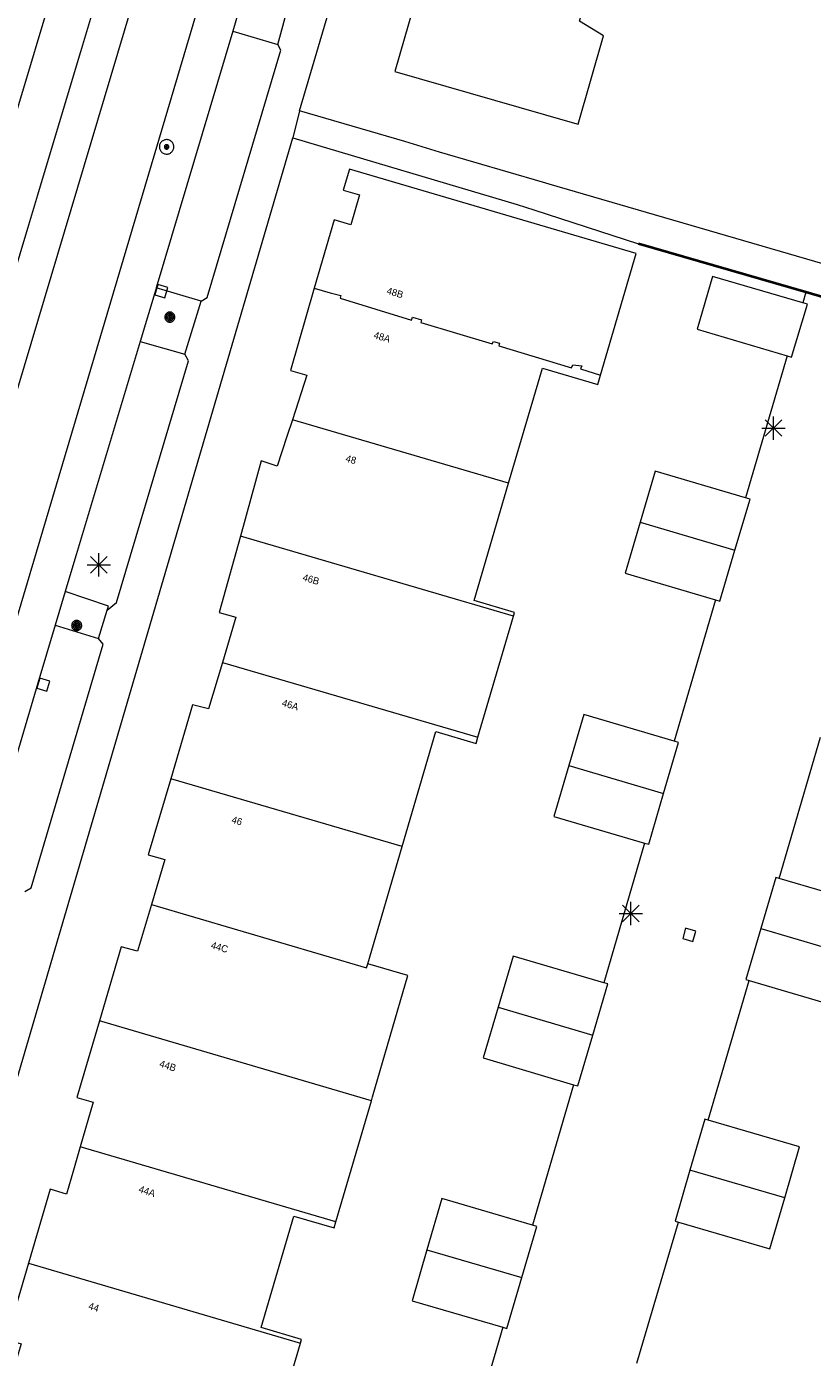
# Model space of a CAD drawing. Header units: metres. Extents: x 135779 to 137489, y 452643 to 455118.
# Tile 51 of 256: x 136595 to 136628, y 452871 to 452928. Entities that reach past the tile are written whole.
import ezdxf
from ezdxf.enums import TextEntityAlignment as Align

# ---------------------------------------------------------------- set-up
doc = ezdxf.new("R2010")
doc.units = ezdxf.units.M
doc.linetypes.add('DGN_Style_4', pattern=[89.853097, 44.898487, -22.449243, 0.056123, -22.449243])
for name, color, linetype, lineweight in [('KTop_NAR_Huisnummer tijdelijk (t)', 7, 'Continuous', 13), ('KTop_PAL_Lichtmast', 40, 'Continuous', 13), ('KTop_PND_Grondvlaksituatie van BAG-pand [tachy]', 1, 'Continuous', 13), ('KTop_PND_Pandscheiding', 40, 'Continuous', 13), ('KTop_PUT_Inspectie- of rioolput', 15, 'Continuous', 13), ('KTop_PUT_Kolk', 15, 'Continuous', 13), ('KTop_SHD_Hek (l)', 15, 'DGN_Style_4', 40), ('KTop_VGO_Boom', 92, 'Continuous', 13), ('KTop_WGD_Parkeervlak', 251, 'Continuous', 13), ('KTop_WGD_Rijbaan_Lokale weg', 251, 'Continuous', 13), ('KTop_WGD_Rijbaan_Lokale weg_fietsstrook', 40, 'Continuous', 13), ('KTop_WGD_Voetpad', 251, 'Continuous', 13), ('KTop_WGD_Voetpad_achterpad', 251, 'Continuous', 13)]:
    doc.layers.add(name, color=color, linetype=linetype, lineweight=lineweight)
doc.styles.add('Style-ROVUCURSIEF', font='ROVUCURSIEF.shx')

# ---------------------------------------------------------------- blocks, each defined once
blk = doc.blocks.new('PAL_Lichtmast')
at = {"layer": 'KTop_PAL_Lichtmast'}
for p, q in [((-0.354, -0.354), (0.354, 0.354)), ((0.354, -0.354), (-0.354, 0.354)), ((0, -0.5), (0, 0.5)), ((-0.5, 0), (0.5, 0))]:
    blk.add_line(p, q, dxfattribs=at)
blk = doc.blocks.new('PUT_Inspectie-_of_rioolput')
at = {"layer": 'KTop_PUT_Inspectie- of rioolput', "flags": 128}
for points in [[(0.31, 0), (0.308, 0.032), (0.303, 0.064), (0.294, 0.095), (0.283, 0.126), (0.268, 0.155), (0.25, 0.182), (0.23, 0.207), (0.207, 0.23), (0.182, 0.25), (0.154, 0.268), (0.126, 0.283), (0.095, 0.294), (0.064, 0.303), (0.032, 0.308), (0, 0.309), (-0.032, 0.308), (-0.064, 0.303), (-0.096, 0.294), (-0.126, 0.283), (-0.155, 0.268), (-0.182, 0.25), (-0.207, 0.23), (-0.23, 0.207), (-0.25, 0.182), (-0.268, 0.154), (-0.283, 0.126), (-0.294, 0.095), (-0.303, 0.064), (-0.308, 0.032), (-0.309, 0), (-0.308, -0.032), (-0.303, -0.064), (-0.294, -0.096), (-0.283, -0.126), (-0.268, -0.155), (-0.25, -0.182), (-0.23, -0.207), (-0.207, -0.23), (-0.182, -0.25), (-0.155, -0.268), (-0.126, -0.283), (-0.096, -0.294), (-0.064, -0.303), (-0.032, -0.308), (0, -0.309), (0.032, -0.308), (0.064, -0.303), (0.095, -0.294), (0.126, -0.283), (0.155, -0.268), (0.182, -0.25), (0.207, -0.23), (0.23, -0.207), (0.25, -0.182), (0.268, -0.155), (0.283, -0.126), (0.294, -0.096), (0.303, -0.064), (0.308, -0.032), (0.31, 0)], [(0.095, 0), (0.094, 0.009), (0.092, 0.019), (0.09, 0.029), (0.086, 0.038), (0.082, 0.047), (0.076, 0.055), (0.07, 0.063), (0.063, 0.07), (0.055, 0.076), (0.047, 0.082), (0.038, 0.086), (0.029, 0.09), (0.019, 0.092), (0.009, 0.094), (0, 0.094), (-0.01, 0.094), (-0.02, 0.092), (-0.029, 0.09), (-0.039, 0.086), (-0.048, 0.082), (-0.056, 0.076), (-0.064, 0.07), (-0.071, 0.063), (-0.077, 0.055), (-0.082, 0.047), (-0.087, 0.038), (-0.09, 0.029), (-0.093, 0.019), (-0.094, 0.009), (-0.095, 0), (-0.094, -0.01), (-0.093, -0.02), (-0.09, -0.029), (-0.087, -0.039), (-0.082, -0.048), (-0.077, -0.056), (-0.071, -0.064), (-0.064, -0.071), (-0.056, -0.077), (-0.047, -0.082), (-0.039, -0.087), (-0.029, -0.09), (-0.02, -0.093), (-0.01, -0.094), (0, -0.095), (0.009, -0.094), (0.019, -0.093), (0.029, -0.09), (0.038, -0.087), (0.047, -0.082), (0.055, -0.077), (0.063, -0.071), (0.07, -0.064), (0.076, -0.056), (0.082, -0.047), (0.086, -0.039), (0.09, -0.029), (0.092, -0.02), (0.094, -0.01), (0.095, 0)], [(0.035, 0), (0.034, 0.003), (0.034, 0.007), (0.033, 0.01), (0.031, 0.014), (0.03, 0.017), (0.028, 0.02), (0.026, 0.023), (0.023, 0.026), (0.02, 0.028), (0.017, 0.03), (0.014, 0.031), (0.01, 0.033), (0.007, 0.034), (0.003, 0.034), (0, 0.034), (-0.004, 0.034), (-0.007, 0.034), (-0.011, 0.033), (-0.014, 0.031), (-0.018, 0.03), (-0.021, 0.028), (-0.023, 0.026), (-0.026, 0.023), (-0.028, 0.02), (-0.03, 0.017), (-0.032, 0.014), (-0.033, 0.01), (-0.034, 0.007), (-0.035, 0.003), (-0.035, 0), (-0.035, -0.004), (-0.034, -0.007), (-0.033, -0.011), (-0.032, -0.014), (-0.03, -0.018), (-0.028, -0.021), (-0.026, -0.023), (-0.023, -0.026), (-0.021, -0.028), (-0.017, -0.03), (-0.014, -0.032), (-0.011, -0.033), (-0.007, -0.034), (-0.004, -0.035), (0, -0.035), (0.003, -0.035), (0.007, -0.034), (0.01, -0.033), (0.014, -0.032), (0.017, -0.03), (0.02, -0.028), (0.023, -0.026), (0.026, -0.023), (0.028, -0.021), (0.03, -0.017), (0.031, -0.014), (0.033, -0.011), (0.034, -0.007), (0.034, -0.004), (0.035, 0)], [(0.01, 0.02), (0.007, 0.02), (0.005, 0.021), (0.003, 0.022), (0.001, 0.022), (-0.001, 0.022), (-0.004, 0.022), (-0.006, 0.021), (-0.008, 0.02), (-0.01, 0.019), (-0.012, 0.018), (-0.014, 0.017), (-0.016, 0.015), (-0.017, 0.013), (-0.019, 0.012), (-0.02, 0.009), (-0.021, 0.007), (-0.022, 0.005), (-0.022, 0.003), (-0.022, 0.001), (-0.022, -0.001), (-0.022, -0.004), (-0.022, -0.006), (-0.021, -0.008), (-0.02, -0.01), (-0.019, -0.012), (-0.017, -0.014), (-0.016, -0.016), (-0.014, -0.017), (-0.012, -0.019), (-0.01, -0.02), (-0.008, -0.021), (-0.006, -0.022), (-0.003, -0.022), (-0.001, -0.022), (0.001, -0.022), (0.003, -0.022), (0.005, -0.022), (0.008, -0.021), (0.01, -0.02), (0.012, -0.019), (0.014, -0.017), (0.015, -0.016), (0.017, -0.014), (0.018, -0.012), (0.02, -0.01), (0.02, -0.008), (0.021, -0.006), (0.022, -0.003), (0.022, -0.001), (0.022, 0.001), (0.022, 0.003), (0.021, 0.005), (0.02, 0.008), (0.019, 0.01), (0.018, 0.012), (0.017, 0.014), (0.015, 0.015), (0.013, 0.017), (0.012, 0.018), (0.01, 0.02)]]:
    blk.add_lwpolyline(points, dxfattribs=at)
blk = doc.blocks.new('PUT_Kolk')
at = {"layer": 'KTop_PUT_Kolk', "flags": 128}
blk.add_lwpolyline([(0.225, -0.225), (0.225, 0.225), (-0.225, 0.225), (-0.225, -0.225), (0.225, -0.225)], dxfattribs=at)
blk = doc.blocks.new('VGO_Boom')
at = {"layer": 'KTop_VGO_Boom', "flags": 128}
for points in [[(0.215, 0), (0.214, 0.022), (0.21, 0.045), (0.204, 0.066), (0.196, 0.087), (0.186, 0.108), (0.174, 0.126), (0.16, 0.144), (0.144, 0.16), (0.126, 0.174), (0.107, 0.186), (0.087, 0.196), (0.066, 0.204), (0.045, 0.21), (0.022, 0.214), (-0.001, 0.215), (-0.023, 0.214), (-0.045, 0.21), (-0.067, 0.204), (-0.088, 0.196), (-0.108, 0.186), (-0.127, 0.174), (-0.144, 0.16), (-0.16, 0.144), (-0.174, 0.126), (-0.187, 0.107), (-0.197, 0.087), (-0.205, 0.066), (-0.211, 0.045), (-0.214, 0.022), (-0.215, -0.001), (-0.214, -0.023), (-0.211, -0.045), (-0.205, -0.067), (-0.197, -0.088), (-0.187, -0.108), (-0.174, -0.127), (-0.16, -0.144), (-0.144, -0.16), (-0.127, -0.174), (-0.108, -0.187), (-0.088, -0.197), (-0.067, -0.205), (-0.045, -0.211), (-0.023, -0.214), (0, -0.215), (0.022, -0.214), (0.045, -0.211), (0.066, -0.205), (0.087, -0.197), (0.108, -0.187), (0.126, -0.174), (0.144, -0.16), (0.16, -0.144), (0.174, -0.127), (0.186, -0.108), (0.196, -0.088), (0.204, -0.067), (0.21, -0.045), (0.214, -0.023), (0.215, -0.001)], [(0.155, 0), (0.154, 0.016), (0.152, 0.032), (0.147, 0.048), (0.142, 0.063), (0.134, 0.078), (0.125, 0.091), (0.115, 0.104), (0.104, 0.115), (0.091, 0.125), (0.077, 0.134), (0.063, 0.142), (0.048, 0.147), (0.032, 0.152), (0.016, 0.154), (-0.001, 0.155), (-0.017, 0.154), (-0.033, 0.152), (-0.048, 0.147), (-0.064, 0.142), (-0.078, 0.134), (-0.092, 0.125), (-0.104, 0.115), (-0.116, 0.104), (-0.126, 0.091), (-0.135, 0.077), (-0.142, 0.063), (-0.148, 0.048), (-0.152, 0.032), (-0.155, 0.016), (-0.155, -0.001), (-0.155, -0.017), (-0.152, -0.033), (-0.148, -0.048), (-0.142, -0.064), (-0.135, -0.078), (-0.126, -0.092), (-0.116, -0.104), (-0.104, -0.116), (-0.092, -0.126), (-0.078, -0.135), (-0.064, -0.142), (-0.048, -0.148), (-0.033, -0.152), (-0.017, -0.155), (0, -0.155), (0.016, -0.155), (0.032, -0.152), (0.048, -0.148), (0.063, -0.142), (0.078, -0.135), (0.091, -0.126), (0.104, -0.116), (0.115, -0.104), (0.125, -0.092), (0.134, -0.078), (0.142, -0.064), (0.147, -0.048), (0.152, -0.033), (0.154, -0.017), (0.155, -0.001)], [(0.095, 0), (0.094, 0.01), (0.093, 0.02), (0.09, 0.029), (0.087, 0.039), (0.082, 0.048), (0.077, 0.056), (0.071, 0.064), (0.064, 0.071), (0.056, 0.077), (0.047, 0.082), (0.039, 0.087), (0.029, 0.09), (0.02, 0.093), (0.01, 0.094), (-0.001, 0.095), (-0.01, 0.094), (-0.02, 0.093), (-0.03, 0.09), (-0.039, 0.087), (-0.048, 0.082), (-0.056, 0.077), (-0.064, 0.071), (-0.071, 0.064), (-0.077, 0.056), (-0.083, 0.047), (-0.087, 0.039), (-0.091, 0.029), (-0.093, 0.02), (-0.095, 0.01), (-0.095, -0.001), (-0.095, -0.01), (-0.093, -0.02), (-0.091, -0.03), (-0.087, -0.039), (-0.083, -0.048), (-0.077, -0.056), (-0.071, -0.064), (-0.064, -0.071), (-0.056, -0.077), (-0.048, -0.083), (-0.039, -0.087), (-0.03, -0.091), (-0.02, -0.093), (-0.01, -0.095), (0, -0.095), (0.01, -0.095), (0.02, -0.093), (0.029, -0.091), (0.039, -0.087), (0.048, -0.083), (0.056, -0.077), (0.064, -0.071), (0.071, -0.064), (0.077, -0.056), (0.082, -0.048), (0.087, -0.039), (0.09, -0.03), (0.093, -0.02), (0.094, -0.01), (0.095, -0.001)], [(0.035, 0), (0.035, 0.004), (0.034, 0.007), (0.033, 0.011), (0.032, 0.014), (0.03, 0.018), (0.028, 0.021), (0.026, 0.023), (0.023, 0.026), (0.021, 0.028), (0.017, 0.03), (0.014, 0.032), (0.011, 0.033), (0.007, 0.034), (0.004, 0.035), (-0.001, 0.035), (-0.004, 0.035), (-0.008, 0.034), (-0.011, 0.033), (-0.015, 0.032), (-0.018, 0.03), (-0.021, 0.028), (-0.024, 0.026), (-0.027, 0.023), (-0.029, 0.021), (-0.031, 0.017), (-0.032, 0.014), (-0.034, 0.011), (-0.035, 0.007), (-0.035, 0.004), (-0.035, -0.001), (-0.035, -0.004), (-0.035, -0.008), (-0.034, -0.011), (-0.032, -0.015), (-0.031, -0.018), (-0.029, -0.021), (-0.027, -0.024), (-0.024, -0.027), (-0.021, -0.029), (-0.018, -0.031), (-0.015, -0.032), (-0.011, -0.034), (-0.008, -0.035), (-0.004, -0.035), (0, -0.035), (0.004, -0.035), (0.007, -0.035), (0.011, -0.034), (0.014, -0.032), (0.018, -0.031), (0.021, -0.029), (0.023, -0.027), (0.026, -0.024), (0.028, -0.021), (0.03, -0.018), (0.032, -0.015), (0.033, -0.011), (0.034, -0.008), (0.035, -0.004), (0.035, 0)]]:
    blk.add_lwpolyline(points, dxfattribs=at)

msp = doc.modelspace()

# ---------------------------------------------------------------- linework, layer by layer
at = {"layer": 'KTop_PND_Grondvlaksituatie van BAG-pand [tachy]', "flags": 128}
for points in [[(136612.16, 452931.436), (136610.564, 452925.889), (136618.049, 452923.736), (136618.408, 452923.633), (136619.495, 452927.415), (136618.473, 452928.042), (136618.875, 452929.439)], [(136619.368, 452912.907), (136620.896, 452918.111), (136608.624, 452921.715), (136608.359, 452920.816), (136609.059, 452920.609), (136608.684, 452919.333), (136607.978, 452919.541), (136607.123, 452916.616)], [(136628.017, 452915.994), (136624.162, 452917.124), (136623.499, 452914.862), (136627.355, 452913.731)], [(136607.123, 452916.616), (136606.098, 452913.106), (136606.799, 452912.901), (136606.184, 452910.996)], [(136627.355, 452913.731), (136627.545, 452913.675), (136628.227, 452915.932), (136628.017, 452915.994)], [(136615.437, 452908.283), (136616.881, 452913.203), (136619.251, 452912.508), (136619.368, 452912.907)], [(136606.184, 452910.996), (136605.951, 452910.274), (136605.541, 452909.008), (136604.847, 452909.232), (136603.962, 452906.02)], [(136625.576, 452907.649), (136621.707, 452908.792), (136621.063, 452906.609)], [(136615.644, 452902.594), (136615.691, 452902.756), (136613.964, 452903.263), (136615.437, 452908.283)], [(136625.119, 452905.41), (136625.764, 452907.593), (136625.576, 452907.649)], [(136621.063, 452906.609), (136620.419, 452904.432), (136624.289, 452903.288)], [(136603.962, 452906.02), (136603.06, 452902.745), (136603.764, 452902.552), (136603.193, 452900.618)], [(136624.289, 452903.288), (136624.476, 452903.233), (136625.119, 452905.41)], [(136614.124, 452897.413), (136615.644, 452902.594)], [(136603.193, 452900.618), (136602.603, 452898.623), (136601.912, 452898.805), (136600.98, 452895.64)], [(136622.523, 452897.251), (136618.65, 452898.386), (136618.01, 452896.204)], [(136610.878, 452892.737), (136612.321, 452897.659), (136614.048, 452897.153), (136614.124, 452897.413)], [(136622.069, 452895.014), (136622.709, 452897.196), (136622.523, 452897.251)], [(136618.01, 452896.204), (136617.372, 452894.026), (136621.246, 452892.89)], [(136600.98, 452895.64), (136600.022, 452892.384), (136600.723, 452892.178), (136600.155, 452890.254)], [(136621.246, 452892.89), (136621.431, 452892.836), (136622.069, 452895.014)], [(136609.407, 452887.722), (136610.878, 452892.737)], [(136627.005, 452891.371), (136626.864, 452891.412), (136626.226, 452889.227)], [(136630.285, 452888.04), (136630.924, 452890.225), (136627.005, 452891.371)], [(136600.155, 452890.254), (136599.566, 452888.258), (136598.866, 452888.451), (136597.931, 452885.279)], [(136626.226, 452889.227), (136625.588, 452887.048), (136625.73, 452887.006)], [(136609.565, 452881.867), (136609.613, 452882.03), (136611.126, 452887.218), (136609.407, 452887.722)], [(136619.504, 452886.914), (136615.631, 452888.057), (136614.986, 452885.873)], [(136625.73, 452887.006), (136629.648, 452885.861), (136630.285, 452888.04)], [(136619.043, 452884.676), (136619.687, 452886.86), (136619.504, 452886.914)], [(136614.986, 452885.873), (136614.344, 452883.696), (136618.218, 452882.553)], [(136597.931, 452885.279), (136596.967, 452882.007), (136597.665, 452881.803), (136597.108, 452879.893)], [(136618.218, 452882.553), (136618.4, 452882.499), (136619.043, 452884.676)], [(136608.046, 452876.686), (136609.565, 452881.867)], [(136623.971, 452881.031), (136623.827, 452881.073), (136623.191, 452878.893)], [(136627.252, 452877.709), (136627.888, 452879.889), (136623.971, 452881.031)], [(136597.108, 452879.893), (136596.815, 452878.891), (136596.518, 452877.873), (136595.827, 452878.086), (136594.898, 452874.914)], [(136623.191, 452878.893), (136622.556, 452876.714), (136622.7, 452876.672)], [(136616.46, 452876.547), (136612.58, 452877.679), (136611.942, 452875.493)], [(136622.7, 452876.672), (136626.617, 452875.53), (136627.252, 452877.709)], [(136606.527, 452871.504), (136606.572, 452871.657), (136604.845, 452872.164), (136606.243, 452876.933), (136607.97, 452876.426), (136608.046, 452876.686)], [(136616.002, 452874.308), (136616.641, 452876.494), (136616.46, 452876.547)], [(136611.942, 452875.493), (136611.306, 452873.314), (136615.186, 452872.182)], [(136594.898, 452874.914), (136593.942, 452871.653), (136594.576, 452871.468), (136594.197, 452870.186), (136594.056, 452869.706), (136593.421, 452869.894), (136593.374, 452869.733)], [(136615.186, 452872.182), (136615.367, 452872.129), (136616.002, 452874.308)], [(136605.007, 452866.321), (136606.527, 452871.504)]]:
    msp.add_lwpolyline(points, dxfattribs=at)
at = {"layer": 'KTop_PND_Pandscheiding', "flags": 128}
for points in [[(136607.123, 452916.616), (136607.8, 452916.418), (136608.255, 452916.309), (136608.232, 452916.19), (136611.276, 452915.256), (136611.323, 452915.385), (136611.713, 452915.27), (136611.679, 452915.152), (136614.736, 452914.239), (136614.795, 452914.344), (136615.05, 452914.275), (136615.021, 452914.155), (136618.13, 452913.216), (136618.189, 452913.341), (136618.57, 452913.298), (136618.506, 452913.168), (136619.368, 452912.907)], [(136615.437, 452908.283), (136606.184, 452910.996)], [(136621.063, 452906.609), (136625.119, 452905.41)], [(136615.644, 452902.594), (136603.962, 452906.02)], [(136603.193, 452900.618), (136614.124, 452897.413)], [(136618.01, 452896.204), (136622.069, 452895.014)], [(136610.878, 452892.737), (136600.98, 452895.64)], [(136600.155, 452890.254), (136609.358, 452887.555), (136609.407, 452887.722)], [(136626.226, 452889.227), (136630.285, 452888.04)], [(136614.986, 452885.873), (136619.043, 452884.676)], [(136609.565, 452881.867), (136597.931, 452885.279)], [(136608.046, 452876.686), (136597.108, 452879.893)], [(136627.252, 452877.709), (136623.191, 452878.893)], [(136611.942, 452875.493), (136616.002, 452874.308)], [(136594.898, 452874.914), (136606.527, 452871.504)]]:
    msp.add_lwpolyline(points, dxfattribs=at)
at = {"layer": 'KTop_SHD_Hek (l)', "flags": 128}
for points in [[(136628.15, 452916.45), (136620.989, 452918.519)], [(136636.513, 452914.033), (136628.15, 452916.45)]]:
    msp.add_lwpolyline(points, dxfattribs=at)
at = {"layer": 'KTop_WGD_Parkeervlak', "flags": 128}
for points in [[(136570.344, 452836.939), (136577.114, 452859.76), (136580.103, 452869.775), (136584.716, 452885.236), (136594.868, 452919.183), (136602.614, 452945.007), (136605.297, 452954.092)], [(136603.634, 452927.622), (136600.362, 452916.642)], [(136603.634, 452927.622), (136605.556, 452927.042)], [(136602.28, 452916.071), (136600.362, 452916.642)], [(136599.675, 452914.342), (136596.462, 452903.649)], [(136599.675, 452914.342), (136601.591, 452913.8)], [(136598.266, 452902.85), (136598.319, 452903.022), (136596.462, 452903.649)], [(136596.037, 452902.208), (136595.289, 452899.729), (136592.805, 452891.306)], [(136596.037, 452902.208), (136597.891, 452901.638)]]:
    msp.add_lwpolyline(points, dxfattribs=at)
at = {"layer": 'KTop_WGD_Rijbaan_Lokale weg', "flags": 128}
for points in [[(136606.654, 452959.13), (136606.753, 452954.827), (136606.57, 452952.973), (136602.625, 452939.827), (136602.12, 452938.139), (136581.576, 452869.346), (136576.308, 452851.704), (136571.77, 452836.516), (136570.344, 452836.939)], [(136580.555, 452850.037), (136578.942, 452850.492), (136584.307, 452868.551), (136609.615, 452953.743), (136611.89, 452957.88)], [(136628.15, 452916.45), (136628.017, 452915.994)], [(136628.15, 452916.45), (136636.513, 452914.033)], [(136627.355, 452913.731), (136625.576, 452907.649)], [(136624.289, 452903.288), (136622.523, 452897.251)], [(136627.005, 452891.371), (136628.777, 452897.417)], [(136621.246, 452892.89), (136619.504, 452886.914)], [(136623.971, 452881.031), (136625.73, 452887.006)], [(136618.218, 452882.553), (136616.46, 452876.547)], [(136620.923, 452870.639), (136622.7, 452876.672)], [(136615.186, 452872.182), (136613.432, 452866.181)]]:
    msp.add_lwpolyline(points, dxfattribs=at)
at = {"layer": 'KTop_WGD_Rijbaan_Lokale weg_fietsstrook', "flags": 128}
for points in [[(136604.168, 452929.443), (136603.634, 452927.622)], [(136600.362, 452916.642), (136600.339, 452916.566), (136599.675, 452914.342)], [(136596.462, 452903.649), (136596.037, 452902.208)]]:
    msp.add_lwpolyline(points, dxfattribs=at)
at = {"layer": 'KTop_WGD_Voetpad', "flags": 128}
for points in [[(136606.487, 452924.212), (136612.439, 452944.357), (136617.384, 452960.933)], [(136595.937, 452929.385), (136592.816, 452918.994)], [(136605.556, 452927.042), (136606.053, 452928.833)], [(136602.28, 452916.071), (136602.544, 452916.224), (136605.695, 452926.801), (136605.556, 452927.042)], [(136606.487, 452924.212), (136606.199, 452923.05)], [(136623.492, 452799.484), (136619.896, 452786.942), (136618.079, 452785.639), (136610.068, 452787.965), (136572.931, 452798.932), (136570.658, 452802.828), (136579.686, 452832.795), (136580.796, 452836.571), (136589.746, 452866.965), (136591.633, 452873.372), (136606.199, 452923.05)], [(136601.591, 452913.8), (136602.28, 452916.071)], [(136598.266, 452902.85), (136598.662, 452903.172), (136601.747, 452913.509), (136601.591, 452913.8)], [(136597.891, 452901.638), (136598.266, 452902.85)], [(136594.732, 452890.815), (136595.016, 452890.972), (136598.091, 452901.393), (136597.891, 452901.638)]]:
    msp.add_lwpolyline(points, dxfattribs=at)
at = {"layer": 'KTop_WGD_Voetpad_achterpad', "flags": 128}
for points in [[(136637.331, 452921.359), (136635.737, 452915.667), (136617.173, 452921.078), (136616.893, 452921.16), (136612.481, 452922.446), (136610.992, 452922.89), (136606.487, 452924.212)], [(136606.199, 452923.05), (136615.798, 452920.199), (136616.515, 452919.967), (136620.989, 452918.519), (136628.15, 452916.45)]]:
    msp.add_lwpolyline(points, dxfattribs=at)

# ---------------------------------------------------------------- block references
at = {"layer": 'KTop_PAL_Lichtmast'}
for p in [(136626.765, 452910.64), (136597.905, 452904.792), (136620.666, 452889.872)]:
    msp.add_blockref('PAL_Lichtmast', p, dxfattribs=at)
at = {"layer": 'KTop_PUT_Inspectie- of rioolput', "rotation": 163.4548871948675}
msp.add_blockref('PUT_Inspectie-_of_rioolput', (136600.804, 452922.666), dxfattribs=at)
at = {"layer": 'KTop_PUT_Kolk'}
for p, rotation in [((136600.578, 452916.495), 73.42141870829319), ((136595.529, 452899.659), 163.2096217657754), ((136623.163, 452888.963), 343.6802404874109)]:
    msp.add_blockref('PUT_Kolk', p, dxfattribs=dict(at, rotation=rotation))
at = {"layer": 'KTop_VGO_Boom'}
for p in [(136600.942, 452915.386), (136596.957, 452902.193)]:
    msp.add_blockref('VGO_Boom', p, dxfattribs=at)

# ---------------------------------------------------------------- texts
at = {"layer": 'KTop_NAR_Huisnummer tijdelijk (t)', "style": 'Style-ROVUCURSIEF'}
for s, rotation, p in [('48B', 343.7, (136610.237, 452916.529)), ('48A', 343.7, (136609.681, 452914.632)), ('48', 343.7, (136608.478, 452909.358)), ('46B', 343.7, (136606.642, 452904.269)), ('46A', 343.7, (136605.755, 452898.902)), ('46', 343.7, (136603.602, 452893.906)), ('44C', 343.7, (136602.716, 452888.538)), ('44B', 342.1, (136600.516, 452883.473)), ('44A', 342.1, (136599.629, 452878.106)), ('44', 342.1, (136597.476, 452873.11))]:
    msp.add_text(s, height=0.3, rotation=rotation, dxfattribs=at).set_placement(p, align=Align.MIDDLE_LEFT)

doc.saveas('drawing.dxf')
